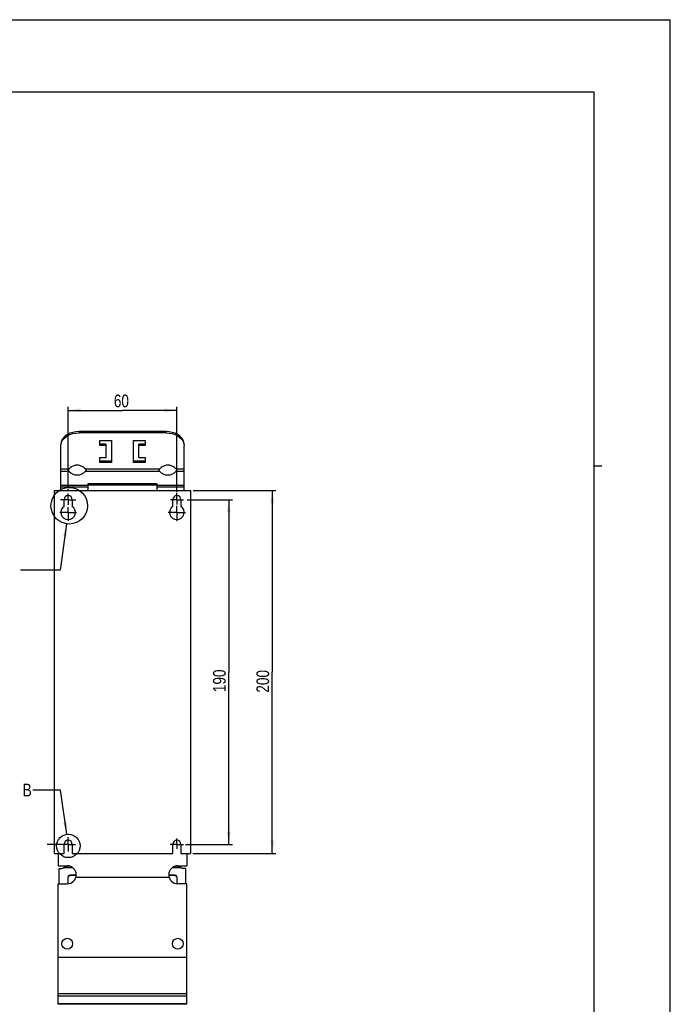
# Model space of a CAD drawing. Extents: x 0 to 594, y 0 to 420.
# Tile 28 of 28: x 415 to 594, y 149 to 420. Entities that reach past the tile are written whole.
import ezdxf

# ---------------------------------------------------------------- set-up
doc = ezdxf.new("R2010")
doc.units = 0
doc.header["$LTSCALE"] = 32.67
doc.linetypes.add('CENTER', pattern=[0.6, 0.375, -0.075, 0.075, -0.075])
doc.layers.get('0').update_dxf_attribs({"linetype": 'CONTINUOUS'})
doc.layers.add('DEFAULT_1', color=7, linetype='CENTER')
doc.styles.get("Standard").update_dxf_attribs({"font": 'txt', "width": 0.8})
doc.dimstyles.get("Standard").update_dxf_attribs({"dimtxt": 2.5, "dimasz": 2.5, "dimexe": 1.25, "dimexo": 0.625, "dimtad": 1, "dimcen": 2.5, "dimazin": 3, "dimtfac": 1, "dimtmove": 0, "dimatfit": 3})

# ---------------------------------------------------------------- blocks, each defined once
blk = doc.blocks.new('_FILLED')
at = {"color": 0, "linetype": 'BYBLOCK'}
blk.add_solid([(0, 0), (-1, 0.143), (-1, -0.143)], dxfattribs=at)
blk = doc.blocks.new('*D11')
at = {"color": 2, "linetype": 'CONTINUOUS'}
for p, q in [((460.73, 287.71), (473.22, 287.71)), ((472.22, 287.71), (472.22, 240.21)), ((472.22, 192.71), (472.22, 240.21)), ((460.22, 192.71), (473.22, 192.71))]:
    blk.add_line(p, q, dxfattribs=at)
at = {"color": 2, "linetype": 'CONTINUOUS', "xscale": 3.5, "yscale": 3.5, "zscale": 3.5}
for p, rotation in [((472.22, 287.71), 90), ((472.22, 192.71), 270)]:
    blk.add_blockref('_FILLED', p, dxfattribs=dict(at, rotation=rotation))
at = {"color": 5, "linetype": 'CONTINUOUS', "width": 0.8}
blk.add_text('190', height=3.5, rotation=90, dxfattribs=at).set_placement((471.35, 234.66))
blk = doc.blocks.new('*D12')
at = {"color": 2, "linetype": 'CONTINUOUS'}
for p, q in [((462.38, 290.21), (485.21, 290.21)), ((484.21, 290.21), (484.21, 240.21)), ((484.21, 190.21), (484.21, 240.21)), ((462.31, 190.21), (485.21, 190.21))]:
    blk.add_line(p, q, dxfattribs=at)
at = {"color": 2, "linetype": 'CONTINUOUS', "xscale": 3.5, "yscale": 3.5, "zscale": 3.5}
for p, rotation in [((484.21, 290.21), 90), ((484.21, 190.21), 270)]:
    blk.add_blockref('_FILLED', p, dxfattribs=dict(at, rotation=rotation))
at = {"color": 5, "linetype": 'CONTINUOUS', "width": 0.8}
blk.add_text('200', height=3.5, rotation=90, dxfattribs=at).set_placement((483.33, 234.52))
blk = doc.blocks.new('*D13')
at = {"color": 2, "linetype": 'CONTINUOUS'}
for p, q in [((427.89, 291.31), (427.89, 313.32)), ((427.89, 312.32), (442.89, 312.32)), ((457.89, 312.32), (442.89, 312.32)), ((457.89, 289.74), (457.89, 313.32)), ((427.89, 290.14), (427.89, 290.64))]:
    blk.add_line(p, q, dxfattribs=at)
at = {"color": 2, "linetype": 'CONTINUOUS', "xscale": 3.5, "yscale": 3.5, "zscale": 3.5, "rotation": 180}
blk.add_blockref('_FILLED', (427.89, 312.32), dxfattribs=at)
at = {"color": 2, "linetype": 'CONTINUOUS', "xscale": 3.5, "yscale": 3.5, "zscale": 3.5}
blk.add_blockref('_FILLED', (457.89, 312.32), dxfattribs=at)
at = {"color": 5, "linetype": 'CONTINUOUS', "width": 0.8}
blk.add_text('60', height=3.5, dxfattribs=at).set_placement((440.5, 313.19))

msp = doc.modelspace()

# ---------------------------------------------------------------- linework, layer by layer
at = {"color": 7, "linetype": 'CONTINUOUS'}
for p, q in [((0, 420), (594, 420)), ((594, 0), (594, 420)), ((573, 400), (21, 400)), ((573, 20), (573, 400)), ((454.891, 306.476), (430.891, 306.476)), ((454.891, 306.122), (430.891, 306.122)), ((436.641, 302.675), (436.641, 304.001)), ((436.641, 304.001), (439.891, 304.001)), ((439.891, 304.001), (439.891, 297.99)), ((445.891, 297.99), (445.891, 304.001)), ((445.891, 304.001), (449.141, 304.001)), ((449.141, 304.001), (449.141, 302.675)), ((425.891, 290.208), (425.891, 302.587)), ((438.391, 303.029), (436.641, 303.029)), ((438.391, 302.675), (436.641, 302.675)), ((438.391, 299.316), (438.391, 303.029)), ((447.391, 299.316), (447.391, 303.029)), ((449.141, 303.029), (447.391, 303.029)), ((449.141, 302.675), (447.391, 302.675)), ((459.815, 303.202), (459.891, 302.587)), ((459.891, 290.208), (459.891, 302.587)), ((436.641, 297.99), (436.641, 299.316)), ((436.641, 299.316), (438.391, 299.316)), ((447.391, 299.316), (449.141, 299.316)), ((449.141, 299.316), (449.141, 297.99)), ((439.891, 298.344), (436.641, 298.344)), ((439.891, 297.99), (436.641, 297.99)), ((449.141, 298.344), (445.891, 298.344)), ((449.141, 297.99), (445.891, 297.99)), ((433.391, 290.208), (433.391, 292.187)), ((433.391, 292.187), (452.391, 292.187)), ((433.391, 291.834), (452.391, 291.834)), ((452.391, 292.187), (452.391, 290.208)), ((424.141, 190.208), (424.141, 290.208)), ((424.141, 290.208), (461.641, 290.208)), ((426.766, 285.861), (426.766, 287.708)), ((429.016, 287.708), (429.016, 285.861)), ((456.766, 285.861), (456.766, 287.708)), ((459.016, 287.708), (459.016, 285.861)), ((461.641, 290.208), (461.641, 190.208)), ((426.766, 190.208), (426.766, 192.708)), ((429.016, 192.708), (429.016, 190.208)), ((456.766, 190.208), (456.766, 192.708)), ((459.016, 192.708), (459.016, 190.208)), ((424.141, 190.208), (426.766, 190.208)), ((425.141, 190.208), (425.141, 186.833)), ((429.016, 190.208), (456.766, 190.208)), ((459.016, 190.208), (461.641, 190.208)), ((460.641, 190.208), (460.641, 186.833)), ((425.141, 186.833), (427.641, 186.833)), ((425.391, 186.103), (426.141, 186.103)), ((425.391, 181.833), (425.391, 186.103)), ((458.141, 186.833), (460.641, 186.833)), ((460.391, 186.103), (459.641, 186.103)), ((460.391, 181.833), (460.391, 186.103)), ((425.141, 181.833), (427.641, 181.833)), ((425.141, 148.663), (425.141, 181.833)), ((427.891, 183.455), (427.917, 183.642)), ((427.891, 181.859), (427.891, 183.582)), ((428.641, 184.306), (430.131, 184.306)), ((428.641, 184.179), (430.127, 184.179)), ((455.763, 183.563), (430.02, 183.563)), ((455.652, 184.306), (457.141, 184.306)), ((455.656, 184.179), (457.141, 184.179)), ((457.891, 183.582), (457.891, 181.859)), ((460.641, 181.833), (458.141, 181.833)), ((460.641, 148.663), (460.641, 181.833)), ((460.641, 161.556), (425.141, 161.556)), ((460.641, 151.517), (425.141, 151.517)), ((460.641, 150.877), (425.141, 150.877)), ((460.641, 148.663), (425.141, 148.663))]:
    msp.add_line(p, q, dxfattribs=at)
at = {"color": 9, "linetype": 'CONTINUOUS'}
for p, q in [((430.891, 306.476), (430.891, 306.122)), ((454.891, 306.122), (454.891, 306.476)), ((425.891, 296.223), (428.164, 296.223)), ((432.619, 296.223), (453.164, 296.223)), ((457.619, 296.223), (459.891, 296.223)), ((428.164, 295.516), (425.891, 295.516)), ((453.164, 295.516), (432.619, 295.516)), ((459.891, 295.516), (457.619, 295.516)), ((425.891, 291.686), (433.391, 291.686)), ((433.391, 291.141), (425.891, 291.141)), ((452.391, 291.686), (459.891, 291.686)), ((459.891, 291.141), (452.391, 291.141)), ((429.207, 186.268), (426.689, 186.268)), ((429.124, 186.333), (426.776, 186.333)), ((459.094, 186.268), (456.575, 186.268)), ((459.007, 186.333), (456.659, 186.333)), ((428.641, 184.179), (428.641, 184.306)), ((457.141, 184.179), (457.141, 184.306)), ((460.641, 148.736), (425.141, 148.736))]:
    msp.add_line(p, q, dxfattribs=at)
at = {"color": 2, "linetype": 'CONTINUOUS'}
for p, q in [((573, 297), (575.1, 297)), ((427.483, 281.053), (425.661, 268.287)), ((425.661, 268.287), (414.771, 268.287)), ((425.788, 207.676), (418.162, 207.676)), ((427.502, 195.485), (425.788, 207.676))]:
    msp.add_line(p, q, dxfattribs=at)
at = {"color": 7, "linetype": 'CONTINUOUS'}
for points in [[(430.891, 306.476), (430.022, 306.422), (429.18, 306.262), (428.39, 306.002), (427.677, 305.648), (427.061, 305.213), (426.562, 304.709), (426.193, 304.151), (425.967, 303.555), (425.891, 302.94)], [(425.891, 302.587), (425.967, 303.202), (426.193, 303.797), (426.562, 304.355), (427.061, 304.86), (427.677, 305.295), (428.39, 305.648), (429.179, 305.909), (430.022, 306.068), (430.891, 306.122)], [(459.891, 302.94), (459.815, 303.555), (459.589, 304.151), (459.221, 304.709), (458.721, 305.213), (458.106, 305.648), (457.393, 306.002), (456.603, 306.262), (455.761, 306.422), (454.891, 306.476)], [(454.891, 306.122), (455.761, 306.068), (456.603, 305.909), (457.392, 305.648), (458.106, 305.295), (458.721, 304.86), (459.221, 304.355), (459.589, 303.797), (459.815, 303.202)], [(428.164, 296.223), (428.096, 296.179), (428.041, 296.131), (427.999, 296.081), (427.968, 296.029), (427.947, 295.976), (427.935, 295.923), (427.931, 295.871), (427.935, 295.818), (427.946, 295.765), (427.967, 295.713), (427.997, 295.661), (428.039, 295.609), (428.094, 295.561), (428.164, 295.516)], [(430.391, 297.213), (430.169, 297.205), (429.943, 297.18), (429.716, 297.136), (429.487, 297.074), (429.258, 296.991), (429.032, 296.888), (428.81, 296.763), (428.59, 296.613), (428.375, 296.434), (428.164, 296.223)], [(432.619, 296.223), (432.407, 296.434), (432.192, 296.613), (431.972, 296.763), (431.75, 296.888), (431.524, 296.991), (431.296, 297.074), (431.067, 297.136), (430.839, 297.18), (430.614, 297.205), (430.391, 297.213)], [(432.619, 295.516), (432.687, 295.56), (432.742, 295.607), (432.784, 295.658), (432.814, 295.71), (432.835, 295.762), (432.848, 295.815), (432.852, 295.868), (432.848, 295.92), (432.836, 295.973), (432.816, 296.025), (432.786, 296.077), (432.744, 296.129), (432.688, 296.178), (432.619, 296.223)], [(453.164, 296.223), (453.096, 296.179), (453.041, 296.131), (452.999, 296.081), (452.968, 296.029), (452.947, 295.976), (452.935, 295.923), (452.931, 295.871), (452.935, 295.818), (452.946, 295.765), (452.967, 295.713), (452.997, 295.661), (453.039, 295.609), (453.094, 295.561), (453.164, 295.516)], [(455.391, 297.213), (455.169, 297.205), (454.943, 297.18), (454.716, 297.136), (454.487, 297.074), (454.258, 296.991), (454.032, 296.888), (453.81, 296.763), (453.59, 296.613), (453.375, 296.434), (453.164, 296.223)], [(457.619, 296.223), (457.407, 296.434), (457.192, 296.613), (456.972, 296.763), (456.75, 296.888), (456.524, 296.991), (456.296, 297.074), (456.067, 297.136), (455.839, 297.18), (455.614, 297.205), (455.391, 297.213)], [(457.619, 295.516), (457.687, 295.56), (457.742, 295.607), (457.784, 295.658), (457.814, 295.71), (457.835, 295.762), (457.848, 295.815), (457.852, 295.868), (457.848, 295.92), (457.836, 295.973), (457.816, 296.025), (457.786, 296.077), (457.744, 296.129), (457.688, 296.178), (457.619, 296.223)], [(428.164, 295.516), (428.375, 295.304), (428.591, 295.125), (428.81, 294.975), (429.033, 294.85), (429.259, 294.747), (429.487, 294.665), (429.716, 294.602), (429.943, 294.559), (430.169, 294.533), (430.391, 294.525)], [(430.391, 294.525), (430.614, 294.533), (430.839, 294.559), (431.067, 294.602), (431.296, 294.665), (431.524, 294.747), (431.75, 294.85), (431.973, 294.976), (432.192, 295.125), (432.408, 295.304), (432.619, 295.516)], [(453.164, 295.516), (453.375, 295.304), (453.591, 295.125), (453.81, 294.975), (454.033, 294.85), (454.259, 294.747), (454.487, 294.665), (454.716, 294.602), (454.943, 294.559), (455.169, 294.533), (455.391, 294.525)], [(455.391, 294.525), (455.614, 294.533), (455.839, 294.559), (456.067, 294.602), (456.296, 294.665), (456.524, 294.747), (456.75, 294.85), (456.973, 294.976), (457.192, 295.125), (457.408, 295.304), (457.619, 295.516)], [(427.891, 183.582), (427.917, 183.769), (427.992, 183.944), (428.111, 184.094), (428.266, 184.209), (428.447, 184.282), (428.641, 184.306)], [(427.917, 183.642), (427.992, 183.817), (428.111, 183.967), (428.266, 184.082), (428.447, 184.155), (428.641, 184.179)], [(457.141, 184.306), (457.335, 184.282), (457.516, 184.209), (457.672, 184.094), (457.791, 183.944), (457.866, 183.769), (457.891, 183.582)], [(457.141, 184.179), (457.335, 184.155), (457.516, 184.082), (457.672, 183.967), (457.791, 183.817), (457.866, 183.642)]]:
    msp.add_lwpolyline(points, dxfattribs=at)
at = {"color": 2, "linetype": 'CONTINUOUS'}
for centre, radius in [((428.195, 286.038), 5.036), ((427.952, 192.286), 3.23)]:
    msp.add_circle(centre, radius, dxfattribs=at)
at = {"color": 7, "linetype": 'CONTINUOUS'}
for centre in [(427.641, 165.333), (458.141, 165.333)]:
    msp.add_circle(centre, 1.5, dxfattribs=at)
for centre, radius, start, end in [((427.891, 287.708), 1.125, 0, 180), ((457.891, 287.708), 1.125, 0, 180), ((427.891, 284.208), 2, 124.22887, 55.77113), ((457.891, 284.208), 2, 124.22887, 55.77113), ((427.891, 192.708), 1.125, 0, 180), ((457.891, 192.708), 1.125, 0, 180), ((426.141, 187.093), 0.99, 270, 344.66207), ((427.641, 184.333), 2.5, 270, 90), ((458.141, 184.333), 2.5, 90, 270), ((459.641, 187.093), 0.99, 195.33793, 270)]:
    msp.add_arc(centre, radius, start, end, dxfattribs=at)
at = {"color": 2, "linetype": 'CONTINUOUS'}
for points in [[(427.483, 277.517), (427.483, 281.053), (426.493, 277.658)], [(426.52, 198.881), (427.502, 195.485), (427.51, 199.02)]]:
    msp.add_solid(points, dxfattribs=at)
at = {"layer": 'DEFAULT_1', "color": 7, "linetype": 'CENTER'}
for p, q in [((427.891, 287.708), (425.769, 287.708)), ((427.891, 287.708), (427.891, 289.406)), ((427.891, 287.708), (427.891, 286.276)), ((427.891, 287.708), (430.014, 287.708)), ((457.891, 287.708), (456.111, 287.708)), ((457.891, 287.708), (457.891, 289.488)), ((457.891, 287.708), (457.891, 286.348)), ((457.891, 287.708), (459.671, 287.708)), ((427.891, 284.208), (427.891, 285.622)), ((457.891, 284.208), (457.891, 285.987)), ((427.891, 284.208), (425.564, 284.208)), ((427.891, 284.208), (427.891, 281.88)), ((427.891, 284.208), (430.218, 284.208)), ((457.891, 284.208), (455.48, 284.208)), ((457.891, 284.208), (457.891, 281.796)), ((457.891, 284.208), (460.303, 284.208)), ((427.891, 192.708), (422.111, 192.708)), ((427.891, 192.708), (427.891, 194.708)), ((427.891, 192.708), (429.891, 192.708)), ((427.891, 192.708), (427.891, 190.708)), ((457.891, 192.708), (456.069, 192.708)), ((457.891, 192.708), (457.891, 194.314)), ((457.891, 192.708), (459.685, 192.708)), ((457.891, 192.708), (457.891, 191.461))]:
    msp.add_line(p, q, dxfattribs=at)

# ---------------------------------------------------------------- texts
at = {"color": 5, "linetype": 'CONTINUOUS', "width": 0.8}
msp.add_text('B', height=3.5, dxfattribs=at).set_placement((415.362, 205.926))

# ---------------------------------------------------------------- dimensions: what is measured, and where the dimension line sits
at = {"color": 2, "linetype": 'CONTINUOUS'}
dim = msp.add_linear_dim(base=(457.891, 312.316), p1=(427.891, 290.135), p2=(457.891, 289.741), dimstyle='Standard', dxfattribs=at)
dim.commit()
dim.dimension.update_dxf_attribs({"geometry": '*D13', "text_midpoint": (443.3, 314.941), "dimtype": 128})
for base, p1, p2, picture, middle in [((472.22, 192.708), (460.731, 287.708), (460.22, 192.708), '*D11', (469.595, 238.859)), ((484.206, 190.208), (462.381, 290.208), (462.308, 190.208), '*D12', (481.581, 238.721))]:
    dim = msp.add_linear_dim(base=base, p1=p1, p2=p2, angle=270, dimstyle='Standard', dxfattribs=at)
    dim.commit()
    dim.dimension.update_dxf_attribs({"geometry": picture, "text_midpoint": middle, "dimtype": 128})

doc.saveas('drawing.dxf')
